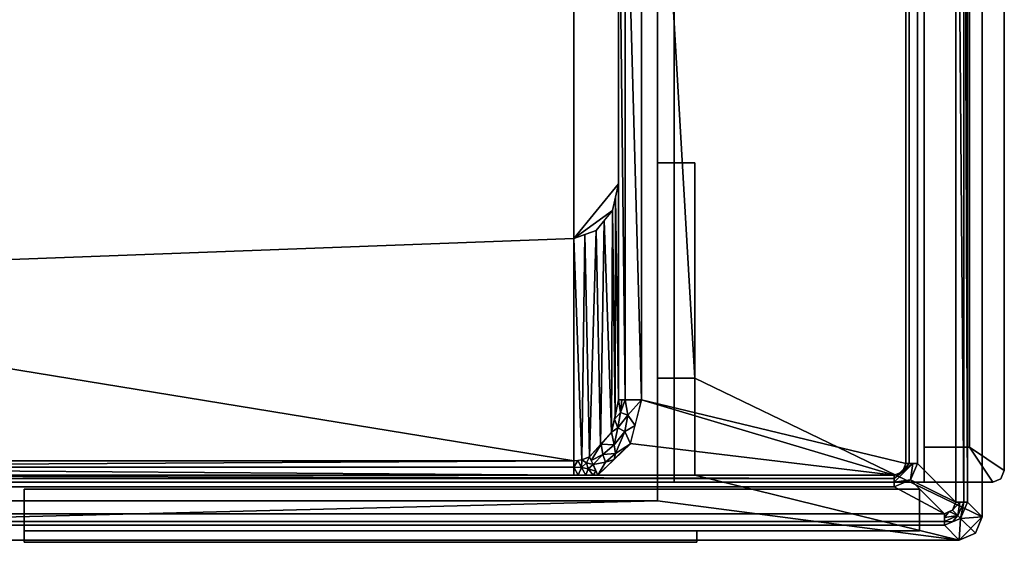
# Model space of a CAD drawing. Header units: millimetres. Extents: x -424 to 424, y -238 to 213.
# Tile 3 of 7: x 0 to 424, y -238 to -13. Entities that reach past the tile are written whole.
import ezdxf

# ---------------------------------------------------------------- set-up
doc = ezdxf.new("R2010")
doc.units = ezdxf.units.MM
doc.layers.add('P-SANR-FIXT', color=6, linetype='Continuous', lineweight=30)

msp = doc.modelspace()

# ---------------------------------------------------------------- meshes
at = {"layer": 'P-SANR-FIXT'}
mesh = msp.add_polyface(dxfattribs=at)
corners = [(-405.06, -237.5, 550), (-412.09, -234.59, 550), (-415, -227.56, 550), (-415, 202.5, 550), (-412.05, 209.57, 550), (-404.94, 212.5, 550), (404.94, 212.5, 550), (412.05, 209.57, 550), (415, 202.5, 550), (415, -227.56, 550), (412.09, -234.59, 550), (405.06, -237.5, 550), (275, -209.51, 550), (291.11, -209.51, 550), (291.11, -167.74, 550), (275, -167.74, 550), (275, 109.36, 550), (-275, 109.36, 550), (-275, -220.64, 550), (275, -220.64, 550)]
mesh.append_faces([[corners[k] for k in face] for face in [(16, 14, 15), (11, 9, 10)]], dxfattribs={"vtx0": -1})
mesh.append_faces([[corners[k] for k in face] for face in [(13, 11, 19, 12)]], dxfattribs={"vtx0": -1, "vtx1": -1})
mesh.append_faces([[corners[k] for k in face] for face in [(19, 11, 0)]], dxfattribs={"vtx0": -1, "vtx2": -1})
mesh.append_faces([[corners[k] for k in face] for face in [(16, 8, 9, 14), (11, 13, 14, 9)]], dxfattribs={"vtx0": -1, "vtx2": -1, "vtx3": -1})
mesh.append_faces([[corners[k] for k in face] for face in [(1, 2, 0)]], dxfattribs={"vtx1": -1})
mesh.append_faces([[corners[k] for k in face] for face in [(18, 19, 0, 2)]], dxfattribs={"vtx1": -1, "vtx2": -1, "vtx3": -1})
mesh.append_faces([[corners[k] for k in face] for face in [(16, 17, 5, 6), (2, 3, 17, 18)]], dxfattribs={"vtx1": -1, "vtx3": -1})
mesh.append_faces([[corners[k] for k in face] for face in [(3, 4, 5, 17), (6, 7, 8, 16)]], dxfattribs={"vtx2": -1, "vtx3": -1})
mesh = msp.add_polyface(dxfattribs=at)
corners = [(-390, 212.5), (390, 212.5), (390, -212.5), (-390, -212.5)]
mesh.append_faces([[corners[k] for k in face] for face in [(2, 3, 0, 1)]])
mesh = msp.add_polyface(dxfattribs=at)
corners = [(282.14, 121.16, 550), (282.14, -212.5, 550), (390, -212.5, 550), (390, 212.5, 550), (-390, 212.5, 550), (-390, -212.5, 550), (-286.36, -212.5, 550), (-286.36, 121.16, 550)]
mesh.append_faces([[corners[k] for k in face] for face in [(7, 4, 5, 6)]], dxfattribs={"vtx0": -1})
mesh.append_faces([[corners[k] for k in face] for face in [(0, 3, 4, 7)]], dxfattribs={"vtx0": -1, "vtx2": -1})
mesh.append_faces([[corners[k] for k in face] for face in [(2, 3, 0, 1)]], dxfattribs={"vtx1": -1})
mesh = msp.add_polyface(dxfattribs=at)
corners = [(390, 212.5), (390, 212.5, 550), (390, -212.5, 550), (390, -212.5)]
mesh.append_faces([[corners[k] for k in face] for face in [(3, 0, 1, 2)]])
mesh = msp.add_polyface(dxfattribs=at)
corners = [(419.5, 212.5, 545), (390, 212.5, 545), (390, 197.5, 545), (409.5, 197.5, 545), (409.5, -197.5, 545), (390, -197.5, 545), (390, -212.5, 545), (419.5, -212.5, 545), (423.04, -211.04, 545), (424.5, -207.5, 545), (424.5, 207.5, 545), (423.04, 211.04, 545)]
mesh.append_faces([[corners[k] for k in face] for face in [(9, 10, 3, 4)]], dxfattribs={"vtx1": -1, "vtx3": -1})
mesh.append_faces([[corners[k] for k in face] for face in [(1, 2, 3, 0)]], dxfattribs={"vtx2": -1})
mesh.append_faces([[corners[k] for k in face] for face in [(10, 11, 0, 3), (7, 8, 9, 4)]], dxfattribs={"vtx2": -1, "vtx3": -1})
mesh.append_faces([[corners[k] for k in face] for face in [(4, 5, 6, 7)]], dxfattribs={"vtx3": -1})
mesh = msp.add_polyface(dxfattribs=at)
corners = [(424.5, 207.5, 520), (424.5, -207.5, 520), (423.04, -211.04, 520), (419.5, -212.5, 520), (390, -212.5, 520), (390, -197.5, 520), (409.5, -197.5, 520), (409.5, 197.5, 520), (390, 197.5, 520), (390, 212.5, 520), (419.5, 212.5, 520), (423.04, 211.04, 520)]
mesh.append_faces([[corners[k] for k in face] for face in [(7, 0, 1, 6)]], dxfattribs={"vtx0": -1, "vtx2": -1})
mesh.append_faces([[corners[k] for k in face] for face in [(4, 5, 6, 3)]], dxfattribs={"vtx2": -1})
mesh.append_faces([[corners[k] for k in face] for face in [(10, 11, 0, 7), (1, 2, 3, 6)]], dxfattribs={"vtx2": -1, "vtx3": -1})
mesh.append_faces([[corners[k] for k in face] for face in [(7, 8, 9, 10)]], dxfattribs={"vtx3": -1})
mesh = msp.add_polyface(dxfattribs=at)
corners = [(398.66, -226.14, 615), (402.18, -224.68, 615), (403.64, -221.16, 615), (403.64, 202.5, 615), (402.16, 206.04, 615), (398.61, 207.5, 615), (-398.61, 207.5, 615), (-402.16, 206.04, 615), (-403.64, 202.5, 615), (-403.64, -221.16, 615), (-402.18, -224.68, 615), (-398.66, -226.14, 615), (-381.9, -214.51, 615), (-388.97, -211.58, 615), (-391.9, -204.51, 615), (-391.9, 186.32, 615), (-388.97, 193.39, 615), (-381.9, 196.32, 615), (377.05, 196.32, 615), (384.12, 193.39, 615), (387.05, 186.32, 615), (387.05, -204.51, 615), (384.12, -211.58, 615), (377.05, -214.51, 615)]
mesh.append_faces([[corners[k] for k in face] for face in [(18, 5, 6, 17), (3, 20, 21, 2)]], dxfattribs={"vtx0": -1, "vtx2": -1})
mesh.append_faces([[corners[k] for k in face] for face in [(19, 20, 3), (18, 19, 5), (22, 23, 0), (21, 22, 2), (16, 17, 6), (15, 16, 8), (13, 14, 9), (12, 13, 11)]], dxfattribs={"vtx1": -1, "vtx2": -1})
mesh.append_faces([[corners[k] for k in face] for face in [(11, 0, 23, 12), (14, 15, 8, 9)]], dxfattribs={"vtx1": -1, "vtx3": -1})
mesh.append_faces([[corners[k] for k in face] for face in [(3, 4, 5, 19), (0, 1, 2, 22), (6, 7, 8, 16), (9, 10, 11, 13)]], dxfattribs={"vtx2": -1, "vtx3": -1})
mesh = msp.add_polyface(dxfattribs=at)
corners = [(424.5, 207.5, 545), (424.5, -207.5, 545), (424.5, -207.5, 520), (424.5, 207.5, 520)]
mesh.append_faces([[corners[k] for k in face] for face in [(2, 3, 0, 1)]])
mesh = msp.add_polyface(dxfattribs=at)
corners = [(408.61, 202.5, 610.53), (406.98, 202.5, 613.72), (403.64, 202.5, 615), (403.64, -221.16, 615), (406.98, -221.16, 613.72), (408.61, -221.16, 610.53)]
mesh.append_faces([[corners[k] for k in face] for face in [(1, 5, 0)]], dxfattribs={"vtx0": -1})
mesh.append_faces([[corners[k] for k in face] for face in [(2, 4, 1), (5, 1, 4)]], dxfattribs={"vtx0": -1, "vtx1": -1})
mesh.append_faces([[corners[k] for k in face] for face in [(3, 4, 2)]], dxfattribs={"vtx1": -1})
mesh = msp.add_polyface(dxfattribs=at)
corners = [(408.61, 202.5, 610.53), (408.61, -221.16, 610.53), (415, -227.56, 550), (415, 202.5, 550)]
mesh.append_faces([[corners[k] for k in face] for face in [(3, 0, 1, 2)]])
mesh = msp.add_polyface(dxfattribs=at)
corners = [(409.5, -197.5, 520), (409.5, -197.5, 545), (409.5, 197.5, 545), (409.5, 197.5, 520)]
mesh.append_faces([[corners[k] for k in face] for face in [(3, 0, 1, 2)]])
mesh = msp.add_polyface(dxfattribs=at)
corners = [(387.05, 186.32, 615), (383.51, 186.32, 613.54), (382.05, 186.32, 610), (382.05, 106.24, 610), (382.05, 85.24, 610), (382.05, -204.51, 610), (383.51, -204.51, 613.54), (387.05, -204.51, 615)]
mesh.append_faces([[corners[k] for k in face] for face in [(6, 1, 4, 5)]], dxfattribs={"vtx0": -1, "vtx1": -1})
mesh.append_faces([[corners[k] for k in face] for face in [(7, 0, 1, 6)]], dxfattribs={"vtx2": -1})
mesh.append_faces([[corners[k] for k in face] for face in [(1, 2, 3, 4)]], dxfattribs={"vtx3": -1})
mesh = msp.add_polyface(dxfattribs=at)
corners = [(-286.36, -212.5, 315.75), (282.14, -212.5, 315.75), (282.14, 121.16, 315.75), (-286.36, 121.16, 315.75)]
mesh.append_faces([[corners[k] for k in face] for face in [(3, 0, 1, 2)]])
mesh = msp.add_polyface(dxfattribs=at)
corners = [(282.14, -212.5, 315.75), (282.14, -212.5, 550), (282.14, 121.16, 550), (282.14, 121.16, 315.75)]
mesh.append_faces([[corners[k] for k in face] for face in [(2, 3, 0, 1)]])
mesh = msp.add_polyface(dxfattribs=at)
corners = [(-275, -220.64, 365), (-275, 109.36, 365), (275, 109.36, 365), (275, -220.64, 365)]
mesh.append_faces([[corners[k] for k in face] for face in [(3, 0, 1, 2)]])
mesh = msp.add_polyface(dxfattribs=at)
corners = [(275, -209.51, 405.23), (275, -209.51, 550), (275, -220.64, 550), (275, -220.64, 365), (275, 109.36, 365), (275, 109.36, 550), (275, -167.74, 550), (275, -74.71, 405.23)]
mesh.append_faces([[corners[k] for k in face] for face in [(3, 4, 7, 0)]], dxfattribs={"vtx1": -1, "vtx3": -1})
mesh.append_faces([[corners[k] for k in face] for face in [(5, 6, 7, 4)]], dxfattribs={"vtx2": -1})
mesh.append_faces([[corners[k] for k in face] for face in [(0, 1, 2, 3)]], dxfattribs={"vtx3": -1})
mesh = msp.add_polyface(dxfattribs=at)
corners = [(238.89, -107.41, 456.12), (248.51, -103.99, 455.56), (255.56, -95.35, 455.15), (258.14, -83.81, 455), (258.14, 78.99, 455), (252.5, 92.6, 455.33), (238.89, 98.24, 456.12), (-238.89, 98.24, 483.88), (-252.5, 92.6, 484.67), (-258.14, 78.99, 485), (-258.14, -103.09, 485), (-255.56, -114.44, 484.85), (-248.51, -122.55, 484.44), (-238.89, -125.25, 483.88)]
mesh.append_faces([[corners[k] for k in face] for face in [(9, 7, 8)]], dxfattribs={"vtx0": -1})
mesh.append_faces([[corners[k] for k in face] for face in [(3, 0, 2)]], dxfattribs={"vtx0": -1, "vtx1": -1})
mesh.append_faces([[corners[k] for k in face] for face in [(0, 6, 7, 13)]], dxfattribs={"vtx0": -1, "vtx2": -1})
mesh.append_faces([[corners[k] for k in face] for face in [(7, 9, 10, 13)]], dxfattribs={"vtx0": -1, "vtx2": -1, "vtx3": -1})
mesh.append_faces([[corners[k] for k in face] for face in [(10, 11, 13)]], dxfattribs={"vtx1": -1, "vtx2": -1})
mesh.append_faces([[corners[k] for k in face] for face in [(3, 4, 6, 0)]], dxfattribs={"vtx1": -1, "vtx2": -1, "vtx3": -1})
mesh.append_faces([[corners[k] for k in face] for face in [(0, 1, 2), (4, 5, 6), (11, 12, 13)]], dxfattribs={"vtx2": -1})
mesh = msp.add_polyface(dxfattribs=at)
corners = [(382.05, 85.24, 610), (267.46, 85.24, 610), (267.97, 82.13, 610), (268.14, 78.99, 610), (268.13, -176.99, 610), (263.17, -195.93, 610), (249.23, -209.51, 610), (377.05, -209.51, 610), (380.58, -208.05, 610), (382.05, -204.51, 610)]
mesh.append_faces([[corners[k] for k in face] for face in [(7, 5, 6)]], dxfattribs={"vtx0": -1})
mesh.append_faces([[corners[k] for k in face] for face in [(0, 3, 4, 9)]], dxfattribs={"vtx0": -1, "vtx2": -1})
mesh.append_faces([[corners[k] for k in face] for face in [(4, 5, 7), (2, 3, 0)]], dxfattribs={"vtx1": -1, "vtx2": -1})
mesh.append_faces([[corners[k] for k in face] for face in [(0, 1, 2)]], dxfattribs={"vtx2": -1})
mesh.append_faces([[corners[k] for k in face] for face in [(7, 8, 9, 4)]], dxfattribs={"vtx2": -1, "vtx3": -1})
mesh = msp.add_polyface(dxfattribs=at)
corners = [(268.14, 78.99, 610), (261.07, 78.99, 607.07), (258.14, 78.99, 600), (258.14, -176.99, 600), (261.06, -176.99, 607.07), (268.14, -176.99, 610)]
mesh.append_faces([[corners[k] for k in face] for face in [(1, 5, 0)]], dxfattribs={"vtx0": -1})
mesh.append_faces([[corners[k] for k in face] for face in [(2, 4, 1), (5, 1, 4)]], dxfattribs={"vtx0": -1, "vtx1": -1})
mesh.append_faces([[corners[k] for k in face] for face in [(3, 4, 2)]], dxfattribs={"vtx1": -1})
mesh = msp.add_polyface(dxfattribs=at)
corners = [(258.14, -176.99, 600), (258.14, 78.99, 600), (258.14, 78.99, 455), (258.14, -83.81, 455)]
mesh.append_faces([[corners[k] for k in face] for face in [(3, 0, 1, 2)]])
mesh = msp.add_polyface(dxfattribs=at)
corners = [(275, -209.51, 405.23), (275, -74.71, 405.23), (291.11, -74.71, 405.23), (291.11, -209.51, 405.23)]
mesh.append_faces([[corners[k] for k in face] for face in [(2, 3, 0, 1)]])
mesh = msp.add_polyface(dxfattribs=at)
corners = [(275, -167.74, 550), (291.11, -167.74, 550), (291.11, -74.71, 405.23), (275, -74.71, 405.23)]
mesh.append_faces([[corners[k] for k in face] for face in [(1, 2, 3, 0)]])
mesh = msp.add_polyface(dxfattribs=at)
corners = [(291.11, -167.74, 550), (291.11, -209.51, 550), (291.11, -209.51, 405.23), (291.11, -74.71, 405.23)]
mesh.append_faces([[corners[k] for k in face] for face in [(0, 1, 2, 3)]])
mesh = msp.add_polyface(dxfattribs=at)
corners = [(238.89, -203.35, 605.41), (242.4, -202.9, 605.31), (245.7, -201.64, 605.06), (255.19, -190.95, 602.8), (258.14, -176.99, 600), (258.14, -83.81, 455), (255.56, -95.35, 455.15), (248.51, -103.99, 455.56), (238.89, -107.41, 456.12), (256.66, -183.97, 601.4), (256.85, -89.58, 455.07), (252.03, -99.67, 455.35), (250.44, -196.3, 603.93), (243.7, -105.7, 455.84)]
mesh.append_faces([[corners[k] for k in face] for face in [(13, 1, 2), (2, 7, 13), (3, 6, 11), (10, 9, 4)]], dxfattribs={"vtx0": -1, "vtx2": -1})
mesh.append_faces([[corners[k] for k in face] for face in [(5, 10, 4)]], dxfattribs={"vtx1": -1})
mesh.append_faces([[corners[k] for k in face] for face in [(11, 7, 12), (3, 9, 6), (2, 12, 7), (10, 6, 9), (12, 3, 11), (13, 8, 1)]], dxfattribs={"vtx1": -1, "vtx2": -1})
mesh.append_faces([[corners[k] for k in face] for face in [(8, 0, 1)]], dxfattribs={"vtx2": -1})
mesh = msp.add_polyface(dxfattribs=at)
corners = [(-238.89, -203.35, 605.41), (238.89, -203.35, 605.41), (238.89, -107.41, 456.12), (-238.89, -125.25, 483.88)]
mesh.append_faces([[corners[k] for k in face] for face in [(2, 3, 1), (0, 1, 3)]], dxfattribs={"vtx1": -1})
mesh = msp.add_polyface(dxfattribs=at)
corners = [(245.7, -201.64, 605.06), (247.19, -204.98, 608.68), (249.23, -209.51, 610), (263.36, -196.03, 610), (268.13, -176.99, 610), (261.06, -176.99, 607.07), (258.14, -176.99, 600), (255.19, -191, 602.87), (250.63, -196.12, 603.92), (256.32, -196.43, 608.19), (265.36, -188.06, 610), (260.95, -190.64, 608.93), (256.37, -185.41, 601.73), (257.83, -189.07, 606.01), (259.06, -182.42, 605.06), (262.25, -183.66, 608.5), (256.3, -202.77, 610), (246.4, -203.2, 606.75), (251.46, -200.56, 607.63), (252.49, -203.88, 609.47), (256.82, -200.24, 609.55), (259.6, -176.99, 603.54)]
mesh.append_faces([[corners[k] for k in face] for face in [(7, 13, 12), (12, 14, 6), (5, 15, 4), (2, 19, 1), (16, 19, 2)]], dxfattribs={"vtx0": -1, "vtx1": -1})
mesh.append_faces([[corners[k] for k in face] for face in [(1, 19, 18), (12, 13, 14), (9, 8, 18), (20, 3, 11), (9, 13, 7), (14, 13, 15), (15, 13, 11), (11, 13, 9), (15, 5, 14), (15, 11, 10), (17, 18, 8), (16, 20, 19), (9, 18, 20), (19, 20, 18), (11, 9, 20)]], dxfattribs={"vtx0": -1, "vtx1": -1, "vtx2": -1})
mesh.append_faces([[corners[k] for k in face] for face in [(20, 16, 3), (15, 10, 4), (9, 7, 8), (11, 3, 10), (18, 17, 1), (14, 5, 21)]], dxfattribs={"vtx0": -1, "vtx2": -1})
mesh.append_faces([[corners[k] for k in face] for face in [(21, 6, 14)]], dxfattribs={"vtx1": -1, "vtx2": -1})
mesh.append_faces([[corners[k] for k in face] for face in [(8, 0, 17)]], dxfattribs={"vtx2": -1})
mesh = msp.add_polyface(dxfattribs=at)
corners = [(390, -197.5, 520), (390, -197.5, 545), (409.5, -197.5, 545), (409.5, -197.5, 520)]
mesh.append_faces([[corners[k] for k in face] for face in [(0, 1, 2, 3)]])
mesh = msp.add_polyface(dxfattribs=at)
corners = [(390, -212.5, 520), (390, -212.5, 545), (390, -197.5, 545), (390, -197.5, 520)]
mesh.append_faces([[corners[k] for k in face] for face in [(3, 0, 1, 2)]])
mesh = msp.add_polyface(dxfattribs=at)
corners = [(-238.89, -209.52, 609.75), (238.89, -209.52, 609.75), (238.89, -206.01, 608.18), (238.89, -203.35, 605.41), (-238.89, -203.35, 605.41), (-238.89, -206.01, 608.18)]
mesh.append_faces([[corners[k] for k in face] for face in [(5, 3, 4)]], dxfattribs={"vtx0": -1})
mesh.append_faces([[corners[k] for k in face] for face in [(3, 5, 2)]], dxfattribs={"vtx0": -1, "vtx1": -1})
mesh.append_faces([[corners[k] for k in face] for face in [(5, 1, 2)]], dxfattribs={"vtx0": -1, "vtx2": -1})
mesh.append_faces([[corners[k] for k in face] for face in [(5, 0, 1)]], dxfattribs={"vtx2": -1})
mesh = msp.add_polyface(dxfattribs=at)
corners = [(238.89, -209.52, 609.75), (244.06, -209.51, 609.86), (249.23, -209.51, 610), (247.19, -204.98, 608.68), (245.7, -201.64, 605.06), (242.4, -202.9, 605.32), (238.89, -203.35, 605.41), (238.89, -206.01, 608.18), (240.76, -209.52, 609.79), (242.22, -206.2, 608.5), (248.45, -207.77, 609.49), (247.25, -209.51, 609.95), (240.64, -203.13, 605.36), (244.38, -204.25, 607.46), (245.1, -206.75, 609.14)]
mesh.append_faces([[corners[k] for k in face] for face in [(8, 7, 0)]], dxfattribs={"vtx0": -1})
mesh.append_faces([[corners[k] for k in face] for face in [(4, 13, 3), (5, 13, 4)]], dxfattribs={"vtx0": -1, "vtx1": -1})
mesh.append_faces([[corners[k] for k in face] for face in [(14, 13, 9), (14, 11, 10), (7, 8, 9), (3, 13, 14), (9, 12, 7), (5, 9, 13), (1, 14, 9)]], dxfattribs={"vtx0": -1, "vtx1": -1, "vtx2": -1})
mesh.append_faces([[corners[k] for k in face] for face in [(9, 8, 1), (9, 5, 12)]], dxfattribs={"vtx0": -1, "vtx2": -1})
mesh.append_faces([[corners[k] for k in face] for face in [(6, 7, 12)]], dxfattribs={"vtx1": -1})
mesh.append_faces([[corners[k] for k in face] for face in [(1, 11, 14), (10, 3, 14)]], dxfattribs={"vtx1": -1, "vtx2": -1})
mesh.append_faces([[corners[k] for k in face] for face in [(11, 2, 10)]], dxfattribs={"vtx2": -1})
mesh = msp.add_polyface(dxfattribs=at)
corners = [(377.05, -209.51, 610), (377.05, -210.98, 613.54), (377.05, -214.51, 615), (384.12, -211.58, 615), (387.05, -204.51, 615), (383.51, -204.51, 613.54), (382.05, -204.51, 610), (380.58, -208.05, 610), (377.05, -212.53, 614.18), (385.07, -204.51, 614.18)]
mesh.append_faces([[corners[k] for k in face] for face in [(3, 8, 2)]], dxfattribs={"vtx0": -1})
mesh.append_faces([[corners[k] for k in face] for face in [(5, 1, 9)]], dxfattribs={"vtx0": -1, "vtx1": -1})
mesh.append_faces([[corners[k] for k in face] for face in [(5, 7, 1), (3, 9, 8)]], dxfattribs={"vtx0": -1, "vtx1": -1, "vtx2": -1})
mesh.append_faces([[corners[k] for k in face] for face in [(9, 1, 8)]], dxfattribs={"vtx0": -1, "vtx2": -1})
mesh.append_faces([[corners[k] for k in face] for face in [(6, 7, 5)]], dxfattribs={"vtx1": -1})
mesh.append_faces([[corners[k] for k in face] for face in [(7, 0, 1), (3, 4, 9)]], dxfattribs={"vtx2": -1})
mesh = msp.add_polyface(dxfattribs=at)
corners = [(419.5, -212.5, 545), (419.5, -212.5, 520), (423.04, -211.04, 520), (424.5, -207.5, 520), (424.5, -207.5, 545), (423.04, -211.04, 545)]
mesh.append_faces([[corners[k] for k in face] for face in [(2, 5, 0, 1)]], dxfattribs={"vtx0": -1})
mesh.append_faces([[corners[k] for k in face] for face in [(2, 3, 4, 5)]], dxfattribs={"vtx3": -1})
mesh = msp.add_polyface(dxfattribs=at)
corners = [(377.05, -214.51, 615), (377.05, -210.98, 613.54), (377.05, -209.51, 610), (249.23, -209.51, 610), (244.06, -209.51, 609.86), (238.89, -209.52, 609.75), (-238.89, -209.52, 609.75), (-244.06, -209.51, 609.86), (-249.23, -209.51, 610), (-381.9, -209.51, 610), (-381.9, -210.98, 613.54), (-381.9, -214.51, 615)]
mesh.append_faces([[corners[k] for k in face] for face in [(5, 3, 4)]], dxfattribs={"vtx0": -1})
mesh.append_faces([[corners[k] for k in face] for face in [(10, 1, 8, 9)]], dxfattribs={"vtx0": -1, "vtx1": -1})
mesh.append_faces([[corners[k] for k in face] for face in [(8, 3, 5, 6)]], dxfattribs={"vtx0": -1, "vtx1": -1, "vtx3": -1})
mesh.append_faces([[corners[k] for k in face] for face in [(7, 8, 6)]], dxfattribs={"vtx1": -1})
mesh.append_faces([[corners[k] for k in face] for face in [(11, 0, 1, 10)]], dxfattribs={"vtx2": -1})
mesh.append_faces([[corners[k] for k in face] for face in [(1, 2, 3, 8)]], dxfattribs={"vtx2": -1, "vtx3": -1})
mesh = msp.add_polyface(dxfattribs=at)
corners = [(291.11, -209.51, 550), (275, -209.51, 550), (275, -209.51, 405.23), (291.11, -209.51, 405.23)]
mesh.append_faces([[corners[k] for k in face] for face in [(3, 0, 1, 2)]])
mesh = msp.add_polyface(dxfattribs=at)
corners = [(282.14, -212.5, 550), (282.14, -212.5, 315.75), (-286.36, -212.5, 315.75), (-286.36, -212.5, 550), (-390, -212.5, 550), (-390, -212.5), (390, -212.5), (390, -212.5, 550)]
mesh.append_faces([[corners[k] for k in face] for face in [(1, 6, 7, 0)]], dxfattribs={"vtx0": -1})
mesh.append_faces([[corners[k] for k in face] for face in [(4, 5, 2, 3)]], dxfattribs={"vtx1": -1})
mesh.append_faces([[corners[k] for k in face] for face in [(1, 2, 5, 6)]], dxfattribs={"vtx1": -1, "vtx3": -1})
mesh = msp.add_polyface(dxfattribs=at)
corners = [(2, -215.5, 2), (388, -215.5, 2), (388, -233.5, 2), (2, -233.5, 2)]
mesh.append_faces([[corners[k] for k in face] for face in [(2, 3, 0, 1)]])
mesh = msp.add_polyface(dxfattribs=at)
corners = [(2, -215.5, 548), (2, -215.5, 2), (2, -233.5, 2), (2, -233.5, 548)]
mesh.append_faces([[corners[k] for k in face] for face in [(2, 3, 0, 1)]])
mesh = msp.add_polyface(dxfattribs=at)
corners = [(388, -215.5, 548), (2, -215.5, 548), (2, -233.5, 548), (388, -233.5, 548)]
mesh.append_faces([[corners[k] for k in face] for face in [(2, 3, 0, 1)]])
mesh = msp.add_polyface(dxfattribs=at)
corners = [(2, -215.5, 548), (388, -215.5, 548), (388, -215.5, 2), (2, -215.5, 2)]
mesh.append_faces([[corners[k] for k in face] for face in [(2, 3, 0, 1)]])
mesh = msp.add_polyface(dxfattribs=at)
corners = [(388, -215.5, 2), (388, -215.5, 548), (388, -233.5, 548), (388, -233.5, 2)]
mesh.append_faces([[corners[k] for k in face] for face in [(2, 3, 0, 1)]])
mesh = msp.add_polyface(dxfattribs=at)
corners = [(419.5, -212.5, 545), (390, -212.5, 545), (390, -212.5, 520), (419.5, -212.5, 520)]
mesh.append_faces([[corners[k] for k in face] for face in [(2, 3, 0, 1)]])
mesh = msp.add_polyface(dxfattribs=at)
corners = [(275, -220.64, 550), (-275, -220.64, 550), (-275, -220.64, 365), (275, -220.64, 365)]
mesh.append_faces([[corners[k] for k in face] for face in [(3, 0, 1, 2)]])
mesh = msp.add_polyface(dxfattribs=at)
corners = [(408.61, -221.16, 610.52), (406.98, -221.16, 613.72), (403.64, -221.16, 615), (402.18, -224.68, 615), (398.66, -226.14, 615), (398.66, -229.48, 613.72), (398.66, -231.11, 610.53), (405.68, -228.18, 610.74), (404.49, -226.99, 613.79), (402.17, -229.64, 610.63), (398.66, -227.81, 614.36), (400.75, -225.27, 615), (405.31, -221.16, 614.36)]
mesh.append_faces([[corners[k] for k in face] for face in [(9, 5, 6)]], dxfattribs={"vtx0": -1})
mesh.append_faces([[corners[k] for k in face] for face in [(8, 11, 10), (8, 12, 3), (8, 5, 9), (7, 1, 8)]], dxfattribs={"vtx0": -1, "vtx1": -1, "vtx2": -1})
mesh.append_faces([[corners[k] for k in face] for face in [(8, 3, 11), (8, 1, 12)]], dxfattribs={"vtx0": -1, "vtx2": -1})
mesh.append_faces([[corners[k] for k in face] for face in [(2, 3, 12)]], dxfattribs={"vtx1": -1})
mesh.append_faces([[corners[k] for k in face] for face in [(10, 5, 8), (9, 7, 8)]], dxfattribs={"vtx1": -1, "vtx2": -1})
mesh.append_faces([[corners[k] for k in face] for face in [(7, 0, 1), (11, 4, 10)]], dxfattribs={"vtx2": -1})
mesh = msp.add_polyface(dxfattribs=at)
corners = [(408.61, -221.16, 610.53), (405.68, -228.18, 610.74), (398.66, -231.11, 610.53), (405.06, -237.5, 550), (412.09, -234.59, 550), (415, -227.56, 550)]
mesh.append_faces([[corners[k] for k in face] for face in [(1, 5, 0)]], dxfattribs={"vtx0": -1})
mesh.append_faces([[corners[k] for k in face] for face in [(1, 3, 4)]], dxfattribs={"vtx0": -1, "vtx2": -1})
mesh.append_faces([[corners[k] for k in face] for face in [(4, 5, 1)]], dxfattribs={"vtx1": -1, "vtx2": -1})
mesh.append_faces([[corners[k] for k in face] for face in [(1, 2, 3)]], dxfattribs={"vtx2": -1})
mesh = msp.add_polyface(dxfattribs=at)
corners = [(-398.66, -226.14, 615), (-398.66, -229.48, 613.72), (-398.66, -231.11, 610.53), (398.66, -231.11, 610.53), (398.66, -229.48, 613.72), (398.66, -226.14, 615)]
mesh.append_faces([[corners[k] for k in face] for face in [(4, 5, 0, 1), (1, 2, 3, 4)]], dxfattribs={"vtx3": -1})
mesh = msp.add_polyface(dxfattribs=at)
corners = [(398.66, -231.11, 610.53), (-398.66, -231.11, 610.53), (-405.06, -237.5, 550), (405.06, -237.5, 550)]
mesh.append_faces([[corners[k] for k in face] for face in [(3, 0, 1, 2)]])
mesh = msp.add_polyface(dxfattribs=at)
corners = [(388, -233.5, 548), (2, -233.5, 548), (2, -233.5, 2), (388, -233.5, 2)]
mesh.append_faces([[corners[k] for k in face] for face in [(1, 2, 3, 0)]])
mesh = msp.add_polyface(dxfattribs=at)
corners = [(2, -233.5, 543), (292, -233.5, 543), (292, -238.5, 543), (2, -238.5, 543)]
mesh.append_faces([[corners[k] for k in face] for face in [(1, 2, 3, 0)]])
mesh = msp.add_polyface(dxfattribs=at)
corners = [(292, -233.5, 548), (2, -233.5, 548), (2, -238.5, 548), (292, -238.5, 548)]
mesh.append_faces([[corners[k] for k in face] for face in [(1, 2, 3, 0)]])
mesh = msp.add_polyface(dxfattribs=at)
corners = [(2, -233.5, 548), (2, -233.5, 543), (2, -238.5, 543), (2, -238.5, 548)]
mesh.append_faces([[corners[k] for k in face] for face in [(0, 1, 2, 3)]])
mesh = msp.add_polyface(dxfattribs=at)
corners = [(2, -233.5, 543), (2, -233.5, 548), (292, -233.5, 548), (292, -233.5, 543)]
mesh.append_faces([[corners[k] for k in face] for face in [(1, 2, 3, 0)]])
mesh = msp.add_polyface(dxfattribs=at)
corners = [(292, -233.5, 543), (292, -233.5, 548), (292, -238.5, 548), (292, -238.5, 543)]
mesh.append_faces([[corners[k] for k in face] for face in [(0, 1, 2, 3)]])
mesh = msp.add_polyface(dxfattribs=at)
corners = [(2, -238.5, 548), (2, -238.5, 543), (292, -238.5, 543), (292, -238.5, 548)]
mesh.append_faces([[corners[k] for k in face] for face in [(2, 3, 0, 1)]])

doc.saveas('drawing.dxf')
